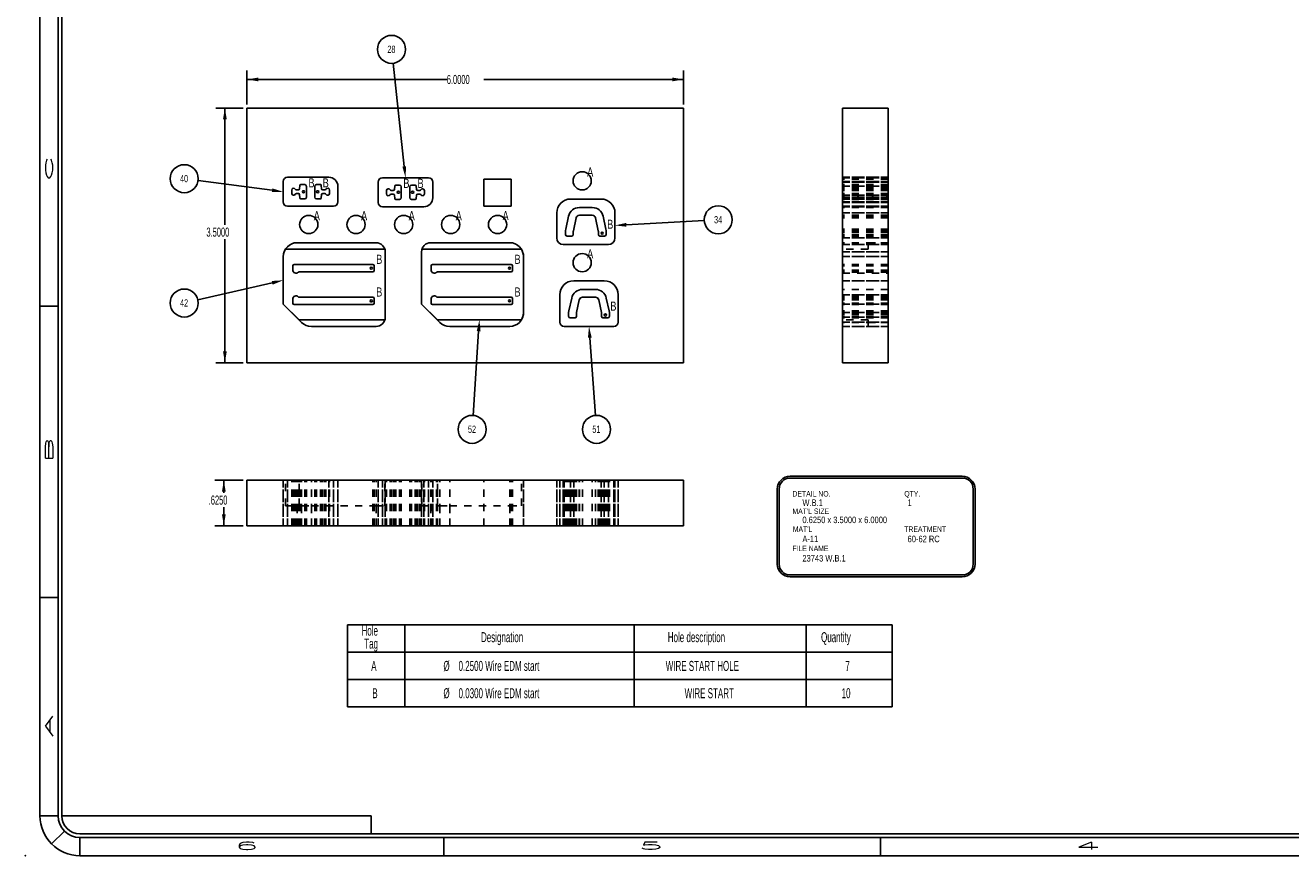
# Model space of a CAD drawing. Header units: inches. Extents: x 1802 to 2468, y -253 to -72.
# Tile 218 of 256: x 2031 to 2049, y -208 to -196. Entities that reach past the tile are written whole.
import ezdxf

# ---------------------------------------------------------------- set-up
doc = ezdxf.new("R2010")
doc.units = ezdxf.units.IN
doc.header["$LTSCALE"] = 0.5
doc.header["$MEASUREMENT"] = 0
doc.linetypes.add('HIDDEN', pattern=[0.225, 0.15, -0.075])
for name, color, linetype in [('SID-M-D', 42, 'Continuous'), ('SID-M-H', 4, 'HIDDEN'), ('SID-M-M', 233, 'Continuous'), ('SID-M-S', 105, 'Continuous')]:
    doc.layers.add(name, color=color, linetype=linetype)
doc.styles.add('R', font='ROMAND.SHX')
doc.styles.add('SLDTEXTSTYLE0', font='TXT', dxfattribs={"width": 0.595745})

# ---------------------------------------------------------------- blocks, each defined once
blk = doc.blocks.new('*U9')
at = {"layer": 'SID-M-D'}
blk.add_point((-34.75, -0.55), dxfattribs=at)
at = {"layer": 'SID-M-S'}
for p, q in [((-34.55, 22), (-34.55, 0)), ((-34.3, 22), (-34.3, 0)), ((-34.25, 22), (-34.25, 0)), ((-34.55, 7), (-34.3, 7)), ((-34.55, 3), (-34.3, 3)), ((-34.3, 0), (-34.55, 0)), ((-34.25, 0), (-30, 0)), ((-30, 0), (-30, -0.25)), ((-34.212, -0.212), (-34.389, -0.389)), ((-34, -0.25), (0, -0.25)), ((-34, -0.3), (0, -0.3)), ((-34, -0.3), (-34, -0.55)), ((-29, -0.3), (-29, -0.55)), ((-23, -0.3), (-23, -0.55)), ((-34, -0.55), (0, -0.55))]:
    blk.add_line(p, q, dxfattribs=at)
for radius in [0.55, 0.3, 0.25]:
    blk.add_arc((-34, 0), radius, 180, 270, dxfattribs=at)
at = {"layer": 'SID-M-D', "style": 'R', "width": 4}
for s, p in [('C', (-34.374, 8.715)), ('B', (-34.374, 4.846)), ('A', (-34.374, 1.074))]:
    blk.add_text(s, height=0.1, rotation=90, dxfattribs=at).set_placement(p)
for s, p in [('6', (-31.882, -0.464)), ('5', (-26.327, -0.464)), ('4', (-20.327, -0.464))]:
    blk.add_text(s, height=0.1, dxfattribs=at).set_placement(p)

msp = doc.modelspace()

# ---------------------------------------------------------------- linework, layer by layer
at = {"layer": 'SID-M-D'}
for p, q in [((2036.40332, -198.17415), (2036.2493, -196.75712)), ((2034.24144, -197.32286), (2034.24144, -196.85416)), ((2040.24144, -197.32286), (2040.24144, -196.85416)), ((2034.24144, -196.97916), (2036.98744, -196.97916)), ((2040.24144, -196.97916), (2037.49543, -196.97916)), ((2034.19144, -197.37286), (2033.81428, -197.37286)), ((2033.93928, -197.37286), (2033.93928, -198.97764)), ((2034.58678, -198.50242), (2033.57127, -198.3682)), ((2039.4535, -198.97689), (2040.5248, -198.9185)), ((2033.93928, -200.87286), (2033.93928, -199.17608)), ((2034.58939, -199.77423), (2033.56805, -200.00872)), ((2037.42538, -200.43848), (2037.34854, -201.59593)), ((2038.95256, -200.52838), (2039.03055, -201.59602)), ((2034.19144, -200.87286), (2033.81428, -200.87286)), ((2034.19144, -202.48791), (2033.79972, -202.48791)), ((2033.92472, -202.48791), (2033.92472, -202.6603)), ((2033.92472, -203.11291), (2033.92472, -202.85874)), ((2034.19144, -203.11291), (2033.79972, -203.11291))]:
    msp.add_line(p, q, dxfattribs=at)
at = {"layer": 'SID-M-D', "color": 0}
for p, q in [((2035.62378, -204.47551), (2035.62378, -204.85051)), ((2035.62378, -204.47551), (2036.41118, -204.47551)), ((2036.41118, -204.47551), (2036.41118, -204.85051)), ((2036.41118, -204.47551), (2039.56078, -204.47551)), ((2039.56078, -204.47551), (2039.56078, -204.85051)), ((2039.56078, -204.47551), (2041.92299, -204.47551)), ((2041.92299, -204.47551), (2041.92299, -204.85051)), ((2041.92299, -204.47551), (2043.10409, -204.47551)), ((2043.10409, -204.47551), (2043.10409, -204.85051)), ((2035.62378, -204.85051), (2036.41118, -204.85051)), ((2035.62378, -204.85051), (2035.62378, -205.22551)), ((2036.41118, -204.85051), (2039.56078, -204.85051)), ((2036.41118, -204.85051), (2036.41118, -205.22551)), ((2039.56078, -204.85051), (2041.92299, -204.85051)), ((2039.56078, -204.85051), (2039.56078, -205.22551)), ((2041.92299, -204.85051), (2043.10409, -204.85051)), ((2041.92299, -204.85051), (2041.92299, -205.22551)), ((2043.10409, -204.85051), (2043.10409, -205.22551)), ((2035.62378, -205.22551), (2035.62378, -205.60051)), ((2035.62378, -205.22551), (2036.41118, -205.22551)), ((2036.41118, -205.22551), (2036.41118, -205.60051)), ((2036.41118, -205.22551), (2039.56078, -205.22551)), ((2039.56078, -205.22551), (2039.56078, -205.60051)), ((2039.56078, -205.22551), (2041.92299, -205.22551)), ((2041.92299, -205.22551), (2041.92299, -205.60051)), ((2041.92299, -205.22551), (2043.10409, -205.22551)), ((2043.10409, -205.22551), (2043.10409, -205.60051)), ((2035.62378, -205.60051), (2036.41118, -205.60051)), ((2036.41118, -205.60051), (2039.56078, -205.60051)), ((2039.56078, -205.60051), (2041.92299, -205.60051)), ((2041.92299, -205.60051), (2043.10409, -205.60051))]:
    msp.add_line(p, q, dxfattribs=at)
for centre in [(2036.22851, -196.56588), (2033.38056, -198.343), (2040.71688, -198.90803), (2033.38056, -200.05177), (2037.33579, -201.78788), (2039.04456, -201.78788)]:
    msp.add_circle(centre, 0.19237, dxfattribs=at)
at = {"layer": 'SID-M-D'}
for points in [[(2034.24144, -196.97916), (2034.39744, -197.00516), (2034.39744, -196.95316)], [(2040.24144, -196.97916), (2040.08544, -196.95316), (2040.08544, -197.00516)], [(2033.93928, -197.37286), (2033.91328, -197.52886), (2033.96528, -197.52886)], [(2036.42917, -198.17134), (2036.42018, -198.32924), (2036.42917, -198.17134), (2036.37747, -198.17696)], [(2034.59019, -198.47664), (2034.74144, -198.52286), (2034.59019, -198.47664), (2034.58337, -198.52819)], [(2039.45492, -199.00285), (2039.29773, -198.98538), (2039.45492, -199.00285), (2039.45209, -198.95093)], [(2034.58357, -199.74889), (2034.74144, -199.73932), (2034.58357, -199.74889), (2034.59521, -199.79957)], [(2037.39943, -200.43675), (2037.43571, -200.28282), (2037.39943, -200.43675), (2037.45132, -200.4402)], [(2038.92663, -200.53028), (2038.9412, -200.3728), (2038.92663, -200.53028), (2038.97849, -200.52649)], [(2033.93928, -200.87286), (2033.96528, -200.71686), (2033.91328, -200.71686)], [(2033.92472, -202.48791), (2033.89872, -202.64391), (2033.95072, -202.64391)], [(2033.92472, -203.11291), (2033.95072, -202.95691), (2033.89872, -202.95691)]]:
    msp.add_solid(points, dxfattribs=at)
at = {"layer": 'SID-M-H'}
for p, q in [((2043.05015, -198.32286), (2042.42515, -198.32286)), ((2042.42515, -198.32286), (2043.05015, -198.32286)), ((2043.05015, -198.32924), (2042.42515, -198.32924)), ((2042.42515, -198.32924), (2043.05015, -198.32924)), ((2043.05015, -198.34782), (2042.42515, -198.34782)), ((2043.05015, -198.38286), (2042.42515, -198.38286)), ((2042.42515, -198.38286), (2043.05015, -198.38286)), ((2043.05015, -198.38924), (2042.42515, -198.38924)), ((2043.05015, -198.38924), (2042.42515, -198.38924)), ((2042.42515, -198.38924), (2043.05015, -198.38924)), ((2042.42515, -198.38924), (2043.05015, -198.38924)), ((2043.05015, -198.42526), (2042.42515, -198.42526)), ((2043.05015, -198.43164), (2042.42515, -198.43164)), ((2043.05015, -198.43767), (2042.42515, -198.43767)), ((2043.05015, -198.43767), (2042.42515, -198.43767)), ((2043.05015, -198.44405), (2042.42515, -198.44405)), ((2043.05015, -198.44405), (2042.42515, -198.44405)), ((2043.05015, -198.44786), (2042.42515, -198.44786)), ((2042.42515, -198.44786), (2043.05015, -198.44786)), ((2043.05015, -198.44886), (2042.42515, -198.44886)), ((2043.05015, -198.44886), (2042.42515, -198.44886)), ((2043.05015, -198.45524), (2042.42515, -198.45524)), ((2043.05015, -198.45524), (2042.42515, -198.45524)), ((2043.05015, -198.47433), (2042.42515, -198.47433)), ((2043.05015, -198.48071), (2042.42515, -198.48071)), ((2043.05015, -198.48229), (2042.42515, -198.48229)), ((2043.05015, -198.48229), (2042.42515, -198.48229)), ((2043.05015, -198.48837), (2042.42515, -198.48837)), ((2043.05015, -198.48837), (2042.42515, -198.48837)), ((2043.05015, -198.48867), (2042.42515, -198.48867)), ((2043.05015, -198.48867), (2042.42515, -198.48867)), ((2043.05015, -198.49475), (2042.42515, -198.49475)), ((2043.05015, -198.49475), (2042.42515, -198.49475)), ((2043.05015, -198.49697), (2042.42515, -198.49697)), ((2043.05015, -198.50057), (2042.42515, -198.50057)), ((2043.05015, -198.50057), (2042.42515, -198.50057)), ((2043.05015, -198.50335), (2042.42515, -198.50335)), ((2043.05015, -198.50695), (2042.42515, -198.50695)), ((2043.05015, -198.50695), (2042.42515, -198.50695)), ((2043.05015, -198.54514), (2042.42515, -198.54514)), ((2043.05015, -198.54514), (2042.42515, -198.54514)), ((2043.05015, -198.54874), (2042.42515, -198.54874)), ((2043.05015, -198.55152), (2042.42515, -198.55152)), ((2043.05015, -198.55152), (2042.42515, -198.55152)), ((2043.05015, -198.55512), (2042.42515, -198.55512)), ((2043.05015, -198.55735), (2042.42515, -198.55735)), ((2043.05015, -198.55735), (2042.42515, -198.55735)), ((2043.05015, -198.56343), (2042.42515, -198.56343)), ((2043.05015, -198.56343), (2042.42515, -198.56343)), ((2043.05015, -198.56373), (2042.42515, -198.56373)), ((2043.05015, -198.56373), (2042.42515, -198.56373)), ((2043.05015, -198.56981), (2042.42515, -198.56981)), ((2043.05015, -198.56981), (2042.42515, -198.56981)), ((2042.42515, -198.57138), (2043.05015, -198.57138)), ((2042.42515, -198.57776), (2043.05015, -198.57776)), ((2043.05015, -198.59686), (2042.42515, -198.59686)), ((2043.05015, -198.59686), (2042.42515, -198.59686)), ((2043.05015, -198.60324), (2042.42515, -198.60324)), ((2043.05015, -198.60324), (2042.42515, -198.60324)), ((2043.05015, -198.60424), (2042.42515, -198.60424)), ((2042.42515, -198.60424), (2043.05015, -198.60424)), ((2043.05015, -198.60804), (2042.42515, -198.60804)), ((2043.05015, -198.60804), (2042.42515, -198.60804)), ((2043.05015, -198.61442), (2042.42515, -198.61442)), ((2043.05015, -198.61442), (2042.42515, -198.61442)), ((2043.05015, -198.62046), (2042.42515, -198.62046)), ((2043.05015, -198.62288), (2042.42515, -198.62288)), ((2042.42515, -198.62288), (2043.05015, -198.62288)), ((2043.05015, -198.62684), (2042.42515, -198.62684)), ((2043.05015, -198.66286), (2042.42515, -198.66286)), ((2043.05015, -198.66286), (2042.42515, -198.66286)), ((2042.42515, -198.66286), (2043.05015, -198.66286)), ((2042.42515, -198.66286), (2043.05015, -198.66286)), ((2043.05015, -198.66924), (2042.42515, -198.66924)), ((2042.42515, -198.66924), (2043.05015, -198.66924)), ((2043.05015, -198.72282), (2042.42515, -198.72282)), ((2043.05015, -198.72286), (2042.42515, -198.72286)), ((2042.42515, -198.72286), (2043.05015, -198.72286)), ((2043.05015, -198.72924), (2042.42515, -198.72924)), ((2042.42515, -198.72924), (2043.05015, -198.72924)), ((2043.05015, -198.73928), (2042.42515, -198.73928)), ((2043.05015, -198.81288), (2042.42515, -198.81288)), ((2043.05015, -198.81288), (2042.42515, -198.81288)), ((2042.42515, -198.81288), (2043.05015, -198.81288)), ((2042.42515, -198.81288), (2043.05015, -198.81288)), ((2043.05015, -198.84648), (2042.42515, -198.84648)), ((2043.05015, -198.8596), (2042.42515, -198.8596)), ((2043.05015, -198.8596), (2042.42515, -198.8596)), ((2043.05015, -198.88239), (2042.42515, -198.88239)), ((2043.05015, -198.88239), (2042.42515, -198.88239)), ((2043.05015, -199.03541), (2042.42515, -199.03541)), ((2043.05015, -199.03541), (2042.42515, -199.03541)), ((2043.05015, -199.0582), (2042.42515, -199.0582)), ((2043.05015, -199.0582), (2042.42515, -199.0582)), ((2043.05015, -199.07837), (2042.42515, -199.07837)), ((2043.05015, -199.07837), (2042.42515, -199.07837)), ((2043.05015, -199.07837), (2042.42515, -199.07837)), ((2043.05015, -199.07837), (2042.42515, -199.07837)), ((2043.05015, -199.10788), (2042.42515, -199.10788)), ((2043.05015, -199.10788), (2042.42515, -199.10788)), ((2043.05015, -199.11288), (2042.42515, -199.11288)), ((2043.05015, -199.11288), (2042.42515, -199.11288)), ((2043.05015, -199.13148), (2042.42515, -199.13148)), ((2043.05015, -199.15788), (2042.42515, -199.15788)), ((2043.05015, -199.15788), (2042.42515, -199.15788)), ((2042.42515, -199.15788), (2043.05015, -199.15788)), ((2042.42515, -199.15788), (2043.05015, -199.15788)), ((2043.05015, -199.22282), (2042.42515, -199.22282)), ((2043.05015, -199.22286), (2042.42515, -199.22286)), ((2043.05015, -199.24788), (2042.42515, -199.24788)), ((2042.42515, -199.24788), (2043.05015, -199.24788)), ((2042.77515, -199.31282), (2042.42515, -199.31282)), ((2042.77515, -199.31286), (2042.42515, -199.31286)), ((2043.05015, -199.34782), (2042.42515, -199.34782)), ((2042.42515, -199.34782), (2043.05015, -199.34782)), ((2043.05015, -199.34786), (2042.42515, -199.34786)), ((2042.42515, -199.34786), (2043.05015, -199.34786)), ((2042.77515, -199.22282), (2043.05015, -199.22282)), ((2042.77515, -199.31282), (2042.77515, -199.22282)), ((2042.77515, -199.22286), (2043.05015, -199.22286)), ((2043.05015, -199.41282), (2042.42515, -199.41282)), ((2042.42515, -199.41282), (2043.05015, -199.41282)), ((2043.05015, -199.41286), (2042.42515, -199.41286)), ((2042.42515, -199.41286), (2043.05015, -199.41286)), ((2043.05015, -199.52205), (2042.42515, -199.52205)), ((2043.05015, -199.52209), (2042.42515, -199.52209)), ((2043.05015, -199.54065), (2042.42515, -199.54065)), ((2043.05015, -199.54065), (2042.42515, -199.54065)), ((2043.05015, -199.54069), (2042.42515, -199.54069)), ((2043.05015, -199.54069), (2042.42515, -199.54069)), ((2043.05015, -199.59853), (2042.42515, -199.59853)), ((2043.05015, -199.59857), (2042.42515, -199.59857)), ((2043.05015, -199.60565), (2042.42515, -199.60565)), ((2043.05015, -199.60569), (2042.42515, -199.60569)), ((2043.05015, -199.62425), (2042.42515, -199.62425)), ((2043.05015, -199.62429), (2042.42515, -199.62429)), ((2043.05015, -199.62914), (2042.42515, -199.62914)), ((2043.05015, -199.62918), (2042.42515, -199.62918)), ((2042.42515, -199.64213), (2043.05015, -199.64213)), ((2042.42515, -199.64217), (2043.05015, -199.64217)), ((2043.05015, -199.7478), (2042.42515, -199.7478)), ((2042.42515, -199.7478), (2043.05015, -199.7478)), ((2043.05015, -199.8642), (2042.42515, -199.8642)), ((2043.05015, -199.9378), (2042.42515, -199.9378)), ((2043.05015, -199.9378), (2042.42515, -199.9378)), ((2042.42515, -199.9378), (2043.05015, -199.9378)), ((2042.42515, -199.9378), (2043.05015, -199.9378)), ((2043.05015, -199.95351), (2042.42515, -199.95351)), ((2043.05015, -199.95355), (2042.42515, -199.95355)), ((2043.05015, -199.9665), (2042.42515, -199.9665)), ((2043.05015, -199.96654), (2042.42515, -199.96654)), ((2043.05015, -199.97138), (2042.42515, -199.97138)), ((2043.05015, -199.9714), (2042.42515, -199.9714)), ((2043.05015, -199.97142), (2042.42515, -199.97142)), ((2043.05015, -199.98452), (2042.42515, -199.98452)), ((2043.05015, -199.98452), (2042.42515, -199.98452)), ((2043.05015, -199.98998), (2042.42515, -199.98998)), ((2043.05015, -199.99002), (2042.42515, -199.99002)), ((2043.05015, -199.99711), (2042.42515, -199.99711)), ((2043.05015, -199.99715), (2042.42515, -199.99715)), ((2043.05015, -200.00731), (2042.42515, -200.00731)), ((2043.05015, -200.00731), (2042.42515, -200.00731)), ((2043.05015, -200.05498), (2042.42515, -200.05498)), ((2043.05015, -200.05498), (2042.42515, -200.05498)), ((2043.05015, -200.05502), (2042.42515, -200.05502)), ((2043.05015, -200.05502), (2042.42515, -200.05502)), ((2043.05015, -200.06575), (2042.42515, -200.06575)), ((2042.42515, -200.06575), (2043.05015, -200.06575)), ((2043.05015, -200.06579), (2042.42515, -200.06579)), ((2042.42515, -200.06579), (2043.05015, -200.06579)), ((2043.05015, -200.07358), (2042.42515, -200.07358)), ((2043.05015, -200.07362), (2042.42515, -200.07362)), ((2043.05015, -200.16033), (2042.42515, -200.16033)), ((2043.05015, -200.16033), (2042.42515, -200.16033)), ((2043.05015, -200.18282), (2042.42515, -200.18282)), ((2042.42515, -200.18282), (2043.05015, -200.18282)), ((2043.05015, -200.18313), (2042.42515, -200.18313)), ((2043.05015, -200.18313), (2042.42515, -200.18313)), ((2043.05015, -200.20329), (2042.42515, -200.20329)), ((2043.05015, -200.20329), (2042.42515, -200.20329)), ((2043.05015, -200.20329), (2042.42515, -200.20329)), ((2043.05015, -200.20329), (2042.42515, -200.20329)), ((2043.05015, -200.2328), (2042.42515, -200.2328)), ((2043.05015, -200.2328), (2042.42515, -200.2328)), ((2043.05015, -200.2378), (2042.42515, -200.2378)), ((2043.05015, -200.2378), (2042.42515, -200.2378)), ((2043.05015, -200.24786), (2042.42515, -200.24786)), ((2042.42515, -200.24786), (2043.05015, -200.24786)), ((2043.05015, -200.2564), (2042.42515, -200.2564)), ((2042.77515, -200.28282), (2042.42515, -200.28282)), ((2042.77515, -200.28286), (2042.42515, -200.28286)), ((2043.05015, -200.3128), (2042.42515, -200.3128)), ((2043.05015, -200.3128), (2042.42515, -200.3128)), ((2042.42515, -200.3128), (2043.05015, -200.3128)), ((2042.42515, -200.3128), (2043.05015, -200.3128)), ((2043.05015, -200.31717), (2042.42515, -200.31717)), ((2043.05015, -200.31721), (2042.42515, -200.31721)), ((2043.05015, -200.3728), (2042.42515, -200.3728)), ((2042.42515, -200.3728), (2043.05015, -200.3728)), ((2043.05015, -200.37282), (2042.42515, -200.37282)), ((2043.05015, -200.37286), (2042.42515, -200.37286)), ((2042.77515, -200.37282), (2042.77515, -200.28282)), ((2042.77515, -200.31717), (2043.05015, -200.31717)), ((2042.77515, -200.31721), (2043.05015, -200.31721)), ((2042.77515, -200.37286), (2042.77515, -200.37282)), ((2042.77515, -200.37282), (2043.05015, -200.37282)), ((2042.77515, -200.37286), (2043.05015, -200.37286)), ((2034.74144, -203.11291), (2034.74144, -202.48791)), ((2034.74144, -202.48791), (2034.74144, -203.11291)), ((2034.76988, -202.83791), (2034.76988, -202.48791)), ((2034.80144, -203.11291), (2034.80144, -202.48791)), ((2034.80144, -203.11291), (2034.80144, -202.48791)), ((2034.80144, -202.48791), (2034.80144, -203.11291)), ((2034.80144, -202.48791), (2034.80144, -203.11291)), ((2034.85673, -203.11291), (2034.85673, -202.48791)), ((2034.87272, -203.11291), (2034.87272, -202.48791)), ((2034.89132, -203.11291), (2034.89132, -202.48791)), ((2034.89132, -203.11291), (2034.89132, -202.48791)), ((2034.9062, -203.11291), (2034.9062, -202.48791)), ((2034.9062, -203.11291), (2034.9062, -202.48791)), ((2034.92044, -203.11291), (2034.92044, -202.48791)), ((2034.92044, -203.11291), (2034.92044, -202.48791)), ((2034.93144, -203.11291), (2034.93144, -202.48791)), ((2034.94736, -203.11291), (2034.94736, -202.48791)), ((2034.94736, -203.11291), (2034.94736, -202.48791)), ((2034.94892, -203.11291), (2034.94892, -202.48791)), ((2034.94892, -203.11291), (2034.94892, -202.48791)), ((2034.95851, -202.83791), (2034.95851, -202.48791)), ((2034.95904, -203.11291), (2034.95904, -202.48791)), ((2034.95904, -203.11291), (2034.95904, -202.48791)), ((2034.96494, -203.11291), (2034.96494, -202.48791)), ((2034.96494, -203.11291), (2034.96494, -202.48791)), ((2034.96884, -203.11291), (2034.96884, -202.48791)), ((2034.96884, -203.11291), (2034.96884, -202.48791)), ((2034.98239, -203.11291), (2034.98239, -202.48791)), ((2034.98239, -203.11291), (2034.98239, -202.48791)), ((2034.99286, -203.11291), (2034.99286, -202.48791)), ((2035.03533, -203.11291), (2035.03533, -202.48791)), ((2035.03533, -203.11291), (2035.03533, -202.48791)), ((2035.05893, -203.11291), (2035.05893, -202.48791)), ((2035.12721, -203.11291), (2035.12721, -202.48791)), ((2035.17394, -203.11291), (2035.17394, -202.48791)), ((2035.19754, -203.11291), (2035.19754, -202.48791)), ((2035.19754, -203.11291), (2035.19754, -202.48791)), ((2035.25048, -203.11291), (2035.25048, -202.48791)), ((2035.25048, -203.11291), (2035.25048, -202.48791)), ((2035.26403, -203.11291), (2035.26403, -202.48791)), ((2035.26403, -203.11291), (2035.26403, -202.48791)), ((2035.26793, -203.11291), (2035.26793, -202.48791)), ((2035.26793, -203.11291), (2035.26793, -202.48791)), ((2035.28396, -203.11291), (2035.28396, -202.48791)), ((2035.28396, -203.11291), (2035.28396, -202.48791)), ((2035.31243, -203.11291), (2035.31243, -202.48791)), ((2035.31243, -203.11291), (2035.31243, -202.48791)), ((2035.32667, -203.11291), (2035.32667, -202.48791)), ((2035.32667, -203.11291), (2035.32667, -202.48791)), ((2035.36644, -203.11291), (2035.36644, -202.48791)), ((2035.36644, -202.48791), (2035.36644, -203.11291)), ((2035.37614, -203.11291), (2035.37614, -202.48791)), ((2035.43144, -203.11291), (2035.43144, -202.48791)), ((2035.43144, -202.48791), (2035.43144, -203.11291)), ((2035.49144, -203.11291), (2035.49144, -202.48791)), ((2035.49144, -202.48791), (2035.49144, -203.11291)), ((2035.97132, -203.11291), (2035.97132, -202.48791)), ((2035.97132, -203.11291), (2035.97132, -202.48791)), ((2035.97132, -203.11291), (2035.97132, -202.48791)), ((2035.97132, -203.11291), (2035.97132, -202.48791)), ((2035.98992, -203.11291), (2035.98992, -202.48791)), ((2036.01644, -203.11291), (2036.01644, -202.48791)), ((2036.01644, -203.11291), (2036.01644, -202.48791)), ((2036.04518, -203.11291), (2036.04518, -202.48791)), ((2036.04518, -202.48791), (2036.04518, -203.11291)), ((2036.10518, -203.11291), (2036.10518, -202.48791)), ((2036.10518, -203.11291), (2036.10518, -202.48791)), ((2036.10518, -202.48791), (2036.10518, -203.11291)), ((2036.10518, -202.48791), (2036.10518, -203.11291)), ((2036.13644, -202.83791), (2036.13644, -202.48791)), ((2036.14144, -203.11291), (2036.14144, -202.48791)), ((2036.14144, -202.48791), (2036.14144, -203.11291)), ((2036.16047, -203.11291), (2036.16047, -202.48791)), ((2036.20994, -203.11291), (2036.20994, -202.48791)), ((2036.20994, -203.11291), (2036.20994, -202.48791)), ((2036.22418, -203.11291), (2036.22418, -202.48791)), ((2036.22418, -203.11291), (2036.22418, -202.48791)), ((2036.25266, -203.11291), (2036.25266, -202.48791)), ((2036.25266, -203.11291), (2036.25266, -202.48791)), ((2036.26868, -203.11291), (2036.26868, -202.48791)), ((2036.26868, -203.11291), (2036.26868, -202.48791)), ((2036.27258, -203.11291), (2036.27258, -202.48791)), ((2036.27258, -203.11291), (2036.27258, -202.48791)), ((2036.28613, -203.11291), (2036.28613, -202.48791)), ((2036.28613, -203.11291), (2036.28613, -202.48791)), ((2036.33907, -203.11291), (2036.33907, -202.48791)), ((2036.33907, -203.11291), (2036.33907, -202.48791)), ((2036.36267, -203.11291), (2036.36267, -202.48791)), ((2036.47768, -203.11291), (2036.47768, -202.48791)), ((2036.50128, -203.11291), (2036.50128, -202.48791)), ((2036.50128, -203.11291), (2036.50128, -202.48791)), ((2036.55422, -203.11291), (2036.55422, -202.48791)), ((2036.55422, -203.11291), (2036.55422, -202.48791)), ((2036.56777, -203.11291), (2036.56777, -202.48791)), ((2036.56777, -203.11291), (2036.56777, -202.48791)), ((2036.57167, -203.11291), (2036.57167, -202.48791)), ((2036.57167, -203.11291), (2036.57167, -202.48791)), ((2036.5877, -203.11291), (2036.5877, -202.48791)), ((2036.5877, -203.11291), (2036.5877, -202.48791)), ((2036.61617, -203.11291), (2036.61617, -202.48791)), ((2036.61617, -203.11291), (2036.61617, -202.48791)), ((2036.63041, -203.11291), (2036.63041, -202.48791)), ((2036.63041, -203.11291), (2036.63041, -202.48791)), ((2036.6414, -203.11291), (2036.6414, -202.48791)), ((2036.6414, -202.48791), (2036.6414, -203.11291)), ((2036.6464, -202.83791), (2036.6464, -202.48791)), ((2036.67018, -203.11291), (2036.67018, -202.48791)), ((2036.67018, -202.48791), (2036.67018, -203.11291)), ((2036.67988, -203.11291), (2036.67988, -202.48791)), ((2036.73518, -203.11291), (2036.73518, -202.48791)), ((2036.73518, -202.48791), (2036.73518, -203.11291)), ((2036.7664, -203.11291), (2036.7664, -202.48791)), ((2036.77268, -203.11291), (2036.77268, -202.48791)), ((2036.79128, -203.11291), (2036.79128, -202.48791)), ((2036.79128, -203.11291), (2036.79128, -202.48791)), ((2036.79518, -203.11291), (2036.79518, -202.48791)), ((2036.79518, -202.48791), (2036.79518, -203.11291)), ((2036.84733, -203.11291), (2036.84733, -202.48791)), ((2036.84733, -203.11291), (2036.84733, -202.48791)), ((2036.85847, -202.83791), (2036.85847, -202.48791)), ((2036.859, -203.11291), (2036.859, -202.48791)), ((2036.859, -203.11291), (2036.859, -202.48791)), ((2036.89282, -203.11291), (2036.89282, -202.48791)), ((2037.02717, -203.11291), (2037.02717, -202.48791)), ((2037.49773, -203.11291), (2037.49773, -202.48791)), ((2037.8514, -203.11291), (2037.8514, -202.48791)), ((2037.8514, -203.11291), (2037.8514, -202.48791)), ((2037.87128, -203.11291), (2037.87128, -202.48791)), ((2037.87128, -203.11291), (2037.87128, -202.48791)), ((2037.87128, -203.11291), (2037.87128, -202.48791)), ((2037.87128, -203.11291), (2037.87128, -202.48791)), ((2037.87273, -203.11291), (2037.87273, -202.48791)), ((2037.88988, -203.11291), (2037.88988, -202.48791)), ((2038.01295, -202.83791), (2038.01295, -202.48791)), ((2038.0414, -203.11291), (2038.0414, -202.48791)), ((2038.0414, -202.48791), (2038.0414, -203.11291)), ((2038.49773, -203.11291), (2038.49773, -202.48791)), ((2038.49773, -202.48791), (2038.49773, -203.11291)), ((2038.5412, -203.11291), (2038.5412, -202.48791)), ((2038.5412, -202.48791), (2038.5412, -203.11291)), ((2038.58773, -203.11291), (2038.58773, -202.48791)), ((2038.58773, -202.48791), (2038.58773, -203.11291)), ((2038.6012, -203.11291), (2038.6012, -202.48791)), ((2038.6012, -202.48791), (2038.6012, -203.11291)), ((2038.61697, -203.11291), (2038.61697, -202.48791)), ((2038.62159, -203.11291), (2038.62159, -202.48791)), ((2038.64057, -203.11291), (2038.64057, -202.48791)), ((2038.65985, -203.11291), (2038.65985, -202.48791)), ((2038.66043, -203.11291), (2038.66043, -202.48791)), ((2038.66505, -203.11291), (2038.66505, -202.48791)), ((2038.68403, -203.11291), (2038.68403, -202.48791)), ((2038.68773, -203.11291), (2038.68773, -202.48791)), ((2038.68773, -202.48791), (2038.68773, -203.11291)), ((2038.70331, -203.11291), (2038.70331, -202.48791)), ((2038.70557, -203.11291), (2038.70557, -202.48791)), ((2038.72417, -203.11291), (2038.72417, -202.48791)), ((2038.72634, -203.11291), (2038.72634, -202.48791)), ((2038.7312, -203.11291), (2038.7312, -202.48791)), ((2038.7312, -202.48791), (2038.7312, -203.11291)), ((2038.74903, -203.11291), (2038.74903, -202.48791)), ((2038.7646, -203.11291), (2038.7646, -202.48791)), ((2038.76763, -203.11291), (2038.76763, -202.48791)), ((2038.7698, -203.11291), (2038.7698, -202.48791)), ((2038.80806, -203.11291), (2038.80806, -202.48791)), ((2038.80917, -203.11291), (2038.80917, -202.48791)), ((2038.80917, -203.11291), (2038.80917, -202.48791)), ((2038.85263, -203.11291), (2038.85263, -202.48791)), ((2038.85263, -203.11291), (2038.85263, -202.48791)), ((2038.9863, -203.11291), (2038.9863, -202.48791)), ((2038.9863, -203.11291), (2038.9863, -202.48791)), ((2039.02977, -203.11291), (2039.02977, -202.48791)), ((2039.02977, -203.11291), (2039.02977, -202.48791)), ((2039.03087, -203.11291), (2039.03087, -202.48791)), ((2039.06913, -203.11291), (2039.06913, -202.48791)), ((2039.0713, -203.11291), (2039.0713, -202.48791)), ((2039.07434, -203.11291), (2039.07434, -202.48791)), ((2039.0899, -203.11291), (2039.0899, -202.48791)), ((2039.10773, -203.11291), (2039.10773, -202.48791)), ((2039.10773, -202.48791), (2039.10773, -203.11291)), ((2039.1126, -203.11291), (2039.1126, -202.48791)), ((2039.11476, -203.11291), (2039.11476, -202.48791)), ((2039.13336, -203.11291), (2039.13336, -202.48791)), ((2039.13562, -203.11291), (2039.13562, -202.48791)), ((2039.1512, -203.11291), (2039.1512, -202.48791)), ((2039.1512, -202.48791), (2039.1512, -203.11291)), ((2039.1549, -203.11291), (2039.1549, -202.48791)), ((2039.17388, -203.11291), (2039.17388, -202.48791)), ((2039.1785, -203.11291), (2039.1785, -202.48791)), ((2039.17908, -203.11291), (2039.17908, -202.48791)), ((2039.19836, -203.11291), (2039.19836, -202.48791)), ((2039.20773, -203.11291), (2039.20773, -202.48791)), ((2039.20773, -202.48791), (2039.20773, -203.11291)), ((2039.21734, -203.11291), (2039.21734, -202.48791)), ((2039.22196, -203.11291), (2039.22196, -202.48791)), ((2039.2812, -203.11291), (2039.2812, -202.48791)), ((2039.2812, -202.48791), (2039.2812, -203.11291)), ((2039.29773, -203.11291), (2039.29773, -202.48791)), ((2039.29773, -202.48791), (2039.29773, -203.11291)), ((2039.3412, -203.11291), (2039.3412, -202.48791)), ((2039.3412, -202.48791), (2039.3412, -203.11291)), ((2034.76988, -202.83791), (2034.95851, -202.83791)), ((2034.93144, -202.83791), (2034.93144, -203.11291)), ((2034.95851, -202.83791), (2034.99286, -202.83791)), ((2034.99286, -202.83791), (2034.99286, -203.11291)), ((2034.99286, -202.83791), (2035.12721, -202.83791)), ((2035.12721, -202.83791), (2035.12721, -203.11291)), ((2035.12721, -202.83791), (2036.01644, -202.83791)), ((2036.01644, -202.83791), (2036.01644, -203.11291)), ((2036.01644, -202.83791), (2036.13644, -202.83791)), ((2036.01644, -202.83791), (2036.01644, -203.11291)), ((2036.6464, -202.83791), (2036.85847, -202.83791)), ((2036.7664, -202.83791), (2036.7664, -203.11291)), ((2036.85847, -202.83791), (2036.89282, -202.83791)), ((2036.89282, -202.83791), (2036.89282, -203.11291)), ((2036.89282, -202.83791), (2037.02717, -202.83791)), ((2037.02717, -202.83791), (2037.02717, -203.11291)), ((2037.02717, -202.83791), (2037.8514, -202.83791)), ((2037.8514, -202.83791), (2037.8514, -203.11291)), ((2037.8514, -202.83791), (2038.01295, -202.83791)), ((2037.8514, -202.83791), (2037.8514, -203.11291))]:
    msp.add_line(p, q, dxfattribs=at)
at = {"layer": 'SID-M-M'}
for p, q in [((2041.70319, -202.43281), (2044.06918, -202.43281)), ((2041.70319, -202.45781), (2044.06918, -202.45781)), ((2041.52819, -202.60781), (2041.52819, -203.63833)), ((2041.55319, -202.60781), (2041.55319, -203.63833)), ((2044.21918, -202.60781), (2044.21918, -203.63833)), ((2044.24418, -202.60781), (2044.24418, -203.63833)), ((2041.70319, -203.78833), (2044.06918, -203.78833)), ((2041.70319, -203.81333), (2044.06918, -203.81333))]:
    msp.add_line(p, q, dxfattribs=at)
for centre, radius in [((2038.84773, -198.37288), 0.125), ((2035.01893, -198.52286), 0.015), ((2035.21394, -198.52286), 0.015), ((2036.32267, -198.52924), 0.015), ((2036.51768, -198.52924), 0.015), ((2035.09144, -198.97286), 0.125), ((2035.74144, -198.97286), 0.125), ((2036.39518, -198.97286), 0.125), ((2037.0414, -198.97286), 0.125), ((2037.68523, -198.97282), 0.125), ((2039.1224, -199.09148), 0.015), ((2038.84773, -199.4978), 0.125), ((2035.94992, -199.57319), 0.015), ((2037.84988, -199.57315), 0.015), ((2035.94992, -200.02252), 0.015), ((2037.84988, -200.02248), 0.015), ((2039.16586, -200.2164), 0.015)]:
    msp.add_circle(centre, radius, dxfattribs=at)
for centre, radius, start, end in [((2041.70319, -202.60781), 0.175, 90, 180), ((2041.70319, -202.60781), 0.15, 90, 180), ((2044.06918, -202.60781), 0.175, 0, 90), ((2044.06918, -202.60781), 0.15, 0, 90), ((2041.70319, -203.63833), 0.175, 180, 270), ((2041.70319, -203.63833), 0.15, 180, 270), ((2044.06918, -203.63833), 0.15, 270, 0), ((2044.06918, -203.63833), 0.175, 270, 0)]:
    msp.add_arc(centre, radius, start, end, dxfattribs=at)
at = {"layer": 'SID-M-S'}
for p, q in [((2034.24144, -197.37286), (2034.24144, -200.87286)), ((2040.24144, -197.37286), (2034.24144, -197.37286)), ((2040.24144, -200.87286), (2040.24144, -197.37286)), ((2042.42515, -200.87286), (2042.42515, -197.37286)), ((2043.05015, -197.37286), (2042.42515, -197.37286)), ((2043.05015, -200.87286), (2043.05015, -197.37286)), ((2035.36644, -198.32286), (2034.80144, -198.32286)), ((2035.36644, -198.32286), (2034.80144, -198.32286)), ((2036.73518, -198.32924), (2036.10518, -198.32924)), ((2036.73518, -198.32924), (2036.10518, -198.32924)), ((2034.74144, -198.38286), (2034.74144, -198.66286)), ((2034.74144, -198.38286), (2034.74144, -198.66286)), ((2034.85673, -198.50057), (2034.85673, -198.54514)), ((2034.94892, -198.49697), (2034.92044, -198.49697)), ((2034.96884, -198.43767), (2034.96494, -198.48229)), ((2035.03533, -198.42526), (2034.98239, -198.42526)), ((2035.05893, -198.59686), (2035.05893, -198.44886)), ((2035.17394, -198.44886), (2035.17394, -198.59686)), ((2035.25048, -198.42526), (2035.19754, -198.42526)), ((2035.26793, -198.48229), (2035.26403, -198.43767)), ((2035.31243, -198.49697), (2035.28396, -198.49697)), ((2035.37614, -198.54514), (2035.37614, -198.50057)), ((2035.49144, -198.66286), (2035.49144, -198.44786)), ((2035.49144, -198.66286), (2035.49144, -198.44786)), ((2036.04518, -198.38924), (2036.04518, -198.66924)), ((2036.04518, -198.38924), (2036.04518, -198.66924)), ((2036.16047, -198.50695), (2036.16047, -198.55152)), ((2036.25266, -198.50335), (2036.22418, -198.50335)), ((2036.27258, -198.44405), (2036.26868, -198.48867)), ((2036.33907, -198.43164), (2036.28613, -198.43164)), ((2036.36267, -198.60324), (2036.36267, -198.45524)), ((2036.47768, -198.45524), (2036.47768, -198.60324)), ((2036.55422, -198.43164), (2036.50128, -198.43164)), ((2036.57167, -198.48867), (2036.56777, -198.44405)), ((2036.61617, -198.50335), (2036.5877, -198.50335)), ((2036.67988, -198.55152), (2036.67988, -198.50695)), ((2036.79518, -198.60424), (2036.79518, -198.38924)), ((2036.79518, -198.60424), (2036.79518, -198.38924)), ((2037.87273, -198.34782), (2037.49773, -198.34782)), ((2037.49773, -198.34782), (2037.49773, -198.72282)), ((2037.87273, -198.72282), (2037.87273, -198.34782)), ((2034.92044, -198.54874), (2034.94892, -198.54874)), ((2034.96494, -198.56343), (2034.96884, -198.60804)), ((2034.98239, -198.62046), (2035.03533, -198.62046)), ((2035.19754, -198.62046), (2035.25048, -198.62046)), ((2035.26403, -198.60804), (2035.26793, -198.56343)), ((2035.28396, -198.54874), (2035.31243, -198.54874)), ((2036.22418, -198.55512), (2036.25266, -198.55512)), ((2036.26868, -198.56981), (2036.27258, -198.61442)), ((2036.28613, -198.62684), (2036.33907, -198.62684)), ((2036.50128, -198.62684), (2036.55422, -198.62684)), ((2036.56777, -198.61442), (2036.57167, -198.56981)), ((2036.5877, -198.55512), (2036.61617, -198.55512)), ((2039.10773, -198.62288), (2038.68773, -198.62288)), ((2039.10773, -198.62288), (2038.68773, -198.62288)), ((2034.80144, -198.72286), (2035.43144, -198.72286)), ((2034.80144, -198.72286), (2035.43144, -198.72286)), ((2036.10518, -198.72924), (2036.67018, -198.72924)), ((2036.10518, -198.72924), (2036.67018, -198.72924)), ((2037.49773, -198.72282), (2037.87273, -198.72282)), ((2038.49773, -198.81288), (2038.49773, -199.15788)), ((2038.49773, -198.81288), (2038.49773, -199.15788)), ((2038.65985, -198.8596), (2038.62159, -199.03541)), ((2038.9863, -198.73928), (2038.80917, -198.73928)), ((2038.80917, -198.84648), (2038.9863, -198.84648)), ((2039.17388, -199.03541), (2039.13562, -198.8596)), ((2039.29773, -199.15788), (2039.29773, -198.81288)), ((2039.29773, -199.15788), (2039.29773, -198.81288)), ((2038.72634, -199.0582), (2038.7646, -198.88239)), ((2039.03087, -198.88239), (2039.06913, -199.0582)), ((2038.61697, -199.07837), (2038.61697, -199.10788)), ((2038.64057, -199.13148), (2038.70557, -199.13148)), ((2038.72417, -199.11288), (2038.72417, -199.07837)), ((2039.0713, -199.07837), (2039.0713, -199.11288)), ((2039.0899, -199.13148), (2039.1549, -199.13148)), ((2039.1785, -199.10788), (2039.1785, -199.07837)), ((2034.76988, -199.31286), (2036.13644, -199.31286)), ((2036.01644, -199.22286), (2034.93144, -199.22286)), ((2036.14144, -200.24786), (2036.14144, -199.34786)), ((2036.14144, -200.24786), (2036.14144, -199.34786)), ((2036.6414, -199.34782), (2036.6414, -200.06575)), ((2036.6414, -199.34782), (2036.6414, -200.06575)), ((2036.6464, -199.31282), (2038.01295, -199.31282)), ((2037.8514, -199.22282), (2036.7664, -199.22282)), ((2038.58773, -199.24788), (2039.20773, -199.24788)), ((2038.58773, -199.24788), (2039.20773, -199.24788)), ((2034.74144, -199.41286), (2034.74144, -200.06579)), ((2034.74144, -199.41286), (2034.74144, -200.06579)), ((2034.87272, -199.54069), (2034.87272, -199.59857)), ((2035.97132, -199.52209), (2034.89132, -199.52209)), ((2035.98992, -199.60569), (2035.98992, -199.54069)), ((2036.77268, -199.54065), (2036.77268, -199.59853)), ((2037.87128, -199.52205), (2036.79128, -199.52205)), ((2037.88988, -199.60565), (2037.88988, -199.54065)), ((2038.0414, -200.18282), (2038.0414, -199.41282)), ((2038.0414, -200.18282), (2038.0414, -199.41282)), ((2034.95904, -199.62429), (2035.97132, -199.62429)), ((2036.859, -199.62425), (2037.87128, -199.62425)), ((2039.1512, -199.7478), (2038.7312, -199.7478)), ((2039.1512, -199.7478), (2038.7312, -199.7478)), ((2039.02977, -199.8642), (2038.85263, -199.8642)), ((2034.74144, -200.06579), (2034.99286, -200.31721)), ((2034.74144, -200.06579), (2034.95851, -200.28286)), ((2034.87272, -199.99715), (2034.87272, -200.05502)), ((2034.89132, -200.07362), (2035.97132, -200.07362)), ((2035.97132, -199.97142), (2034.95904, -199.97142)), ((2035.98992, -200.05502), (2035.98992, -199.99002)), ((2036.6414, -200.06575), (2036.89282, -200.31717)), ((2036.6414, -200.06575), (2036.85847, -200.28282)), ((2036.77268, -199.99711), (2036.77268, -200.05498)), ((2036.79128, -200.07358), (2037.87128, -200.07358)), ((2037.87128, -199.97138), (2036.859, -199.97138)), ((2037.88988, -200.05498), (2037.88988, -199.98998)), ((2038.5412, -199.9378), (2038.5412, -200.3128)), ((2038.5412, -199.9378), (2038.5412, -200.3128)), ((2038.70331, -199.98452), (2038.66505, -200.16033)), ((2038.7698, -200.18313), (2038.80806, -200.00731)), ((2038.85263, -199.9714), (2039.02977, -199.9714)), ((2039.07434, -200.00731), (2039.1126, -200.18313)), ((2039.21734, -200.16033), (2039.17908, -199.98452)), ((2039.3412, -200.3128), (2039.3412, -199.9378)), ((2039.3412, -200.3128), (2039.3412, -199.9378)), ((2038.66043, -200.20329), (2038.66043, -200.2328)), ((2038.76763, -200.2378), (2038.76763, -200.20329)), ((2039.11476, -200.20329), (2039.11476, -200.2378)), ((2039.22196, -200.2328), (2039.22196, -200.20329)), ((2036.13644, -200.28286), (2034.95851, -200.28286)), ((2035.12721, -200.37286), (2036.01644, -200.37286)), ((2038.01295, -200.28282), (2036.85847, -200.28282)), ((2037.02717, -200.37282), (2037.8514, -200.37282)), ((2038.6012, -200.3728), (2039.2812, -200.3728)), ((2038.6012, -200.3728), (2039.2812, -200.3728)), ((2038.68403, -200.2564), (2038.74903, -200.2564)), ((2039.13336, -200.2564), (2039.19836, -200.2564)), ((2034.24144, -200.87286), (2040.24144, -200.87286)), ((2043.05015, -200.87286), (2042.42515, -200.87286)), ((2034.24144, -202.48791), (2040.24144, -202.48791)), ((2034.24144, -203.11291), (2034.24144, -202.48791)), ((2040.24144, -203.11291), (2040.24144, -202.48791)), ((2034.24144, -203.11291), (2040.24144, -203.11291))]:
    msp.add_line(p, q, dxfattribs=at)
for centre, radius, start, end in [((2034.80144, -198.38286), 0.06, 90, 180), ((2034.80144, -198.38286), 0.06, 90, 180), ((2035.36644, -198.44786), 0.125, 0, 90), ((2035.36644, -198.44786), 0.125, 0, 90), ((2036.10518, -198.38924), 0.06, 90, 180), ((2036.10518, -198.38924), 0.06, 90, 180), ((2036.73518, -198.38924), 0.06, 0, 90), ((2036.73518, -198.38924), 0.06, 0, 90), ((2034.88297, -198.50057), 0.02624, 27.717748, 180), ((2034.92044, -198.48089), 0.01609, 207.717748, 270), ((2034.94892, -198.48089), 0.01609, 270, 355), ((2034.98239, -198.43886), 0.0136, 90, 175), ((2035.03533, -198.44886), 0.0236, 0, 90), ((2035.19754, -198.44886), 0.0236, 90, 180), ((2035.25048, -198.43886), 0.0136, 5, 90), ((2035.28396, -198.48089), 0.01609, 185, 270), ((2035.31243, -198.48089), 0.01609, 270, 332.282252), ((2035.3499, -198.50057), 0.02624, 0, 152.282252), ((2036.18671, -198.50695), 0.02624, 27.717748, 180), ((2036.22418, -198.48726), 0.01609, 207.717748, 270), ((2036.25266, -198.48726), 0.01609, 270, 355), ((2036.28613, -198.44524), 0.0136, 90, 175), ((2036.33907, -198.45524), 0.0236, 0, 90), ((2036.50128, -198.45524), 0.0236, 90, 180), ((2036.55422, -198.44524), 0.0136, 5, 90), ((2036.5877, -198.48726), 0.01609, 185, 270), ((2036.61617, -198.48726), 0.01609, 270, 332.282252), ((2036.65364, -198.50695), 0.02624, 0, 152.282252), ((2034.80144, -198.66286), 0.06, 180, 270), ((2034.80144, -198.66286), 0.06, 180, 270), ((2034.88297, -198.54514), 0.02624, 180, 332.282252), ((2034.92044, -198.56483), 0.01609, 90, 152.282252), ((2034.94892, -198.56483), 0.01609, 5, 90), ((2034.98239, -198.60686), 0.0136, 185, 270), ((2035.03533, -198.59686), 0.0236, 270, 0), ((2035.19754, -198.59686), 0.0236, 180, 270), ((2035.25048, -198.60686), 0.0136, 270, 355), ((2035.28396, -198.56483), 0.01609, 90, 175), ((2035.31243, -198.56483), 0.01609, 27.717748, 90), ((2035.3499, -198.54514), 0.02624, 207.717748, 0), ((2035.43144, -198.66286), 0.06, 270, 0), ((2035.43144, -198.66286), 0.06, 270, 0), ((2036.10518, -198.66924), 0.06, 180, 270), ((2036.10518, -198.66924), 0.06, 180, 270), ((2036.18671, -198.55152), 0.02624, 180, 332.282252), ((2036.22418, -198.57121), 0.01609, 90, 152.282252), ((2036.25266, -198.57121), 0.01609, 5, 90), ((2036.28613, -198.61324), 0.0136, 185, 270), ((2036.33907, -198.60324), 0.0236, 270, 0), ((2036.50128, -198.60324), 0.0236, 180, 270), ((2036.55422, -198.61324), 0.0136, 270, 355), ((2036.5877, -198.57121), 0.01609, 90, 175), ((2036.61617, -198.57121), 0.01609, 27.717748, 90), ((2036.65364, -198.55152), 0.02624, 207.717748, 0), ((2036.67018, -198.60424), 0.125, 270, 0), ((2036.67018, -198.60424), 0.125, 270, 0), ((2038.68773, -198.81288), 0.19, 90, 180), ((2038.68773, -198.81288), 0.19, 90, 180), ((2039.10773, -198.81288), 0.19, 0, 90), ((2039.10773, -198.81288), 0.19, 0, 90), ((2038.80917, -198.89209), 0.15281, 90, 167.722994), ((2038.80917, -198.89209), 0.04561, 90, 167.722994), ((2038.9863, -198.89209), 0.15281, 12.277006, 90), ((2038.9863, -198.89209), 0.04561, 12.277006, 90), ((2038.58773, -199.15788), 0.09, 180, 270), ((2038.58773, -199.15788), 0.09, 180, 270), ((2038.81899, -199.07837), 0.20203, 167.722994, 180), ((2038.64057, -199.10788), 0.0236, 180, 270), ((2038.70557, -199.11288), 0.0186, 270, 0), ((2038.81899, -199.07837), 0.09483, 167.722994, 180), ((2038.97647, -199.07837), 0.09483, 0, 12.277006), ((2039.0899, -199.11288), 0.0186, 180, 270), ((2039.1549, -199.10788), 0.0236, 270, 0), ((2038.97647, -199.07837), 0.20203, 0, 12.277006), ((2039.20773, -199.15788), 0.09, 270, 0), ((2039.20773, -199.15788), 0.09, 270, 0), ((2034.93144, -199.41286), 0.19, 90, 180), ((2034.93144, -199.41286), 0.19, 148.243136, 180), ((2036.01644, -199.34786), 0.125, 0, 90), ((2036.01644, -199.34786), 0.125, 0, 16.260205), ((2036.7664, -199.34782), 0.125, 90, 180), ((2036.7664, -199.34782), 0.125, 163.739795, 180), ((2037.8514, -199.41282), 0.19, 0, 90), ((2037.8514, -199.41282), 0.19, 0, 31.756864), ((2034.89132, -199.54069), 0.0186, 90, 180), ((2035.97132, -199.54069), 0.0186, 0, 90), ((2036.79128, -199.54065), 0.0186, 90, 180), ((2037.87128, -199.54065), 0.0186, 0, 90), ((2034.91632, -199.59857), 0.0436, 180, 315.40429), ((2034.95904, -199.64069), 0.0164, 90, 135.40429), ((2035.97132, -199.60569), 0.0186, 270, 0), ((2036.81628, -199.59853), 0.0436, 180, 315.40429), ((2036.859, -199.64065), 0.0164, 90, 135.40429), ((2037.87128, -199.60565), 0.0186, 270, 0), ((2038.7312, -199.9378), 0.19, 90, 180), ((2038.7312, -199.9378), 0.19, 90, 180), ((2038.85263, -200.01701), 0.15281, 90, 167.722994), ((2039.02977, -200.01701), 0.15281, 12.277006, 90), ((2039.1512, -199.9378), 0.19, 0, 90), ((2039.1512, -199.9378), 0.19, 0, 90), ((2034.91632, -199.99715), 0.0436, 44.59571, 180), ((2034.89132, -200.05502), 0.0186, 180, 270), ((2034.95904, -199.95502), 0.0164, 224.59571, 270), ((2035.97132, -199.99002), 0.0186, 0, 90), ((2035.97132, -200.05502), 0.0186, 270, 0), ((2036.81628, -199.99711), 0.0436, 44.59571, 180), ((2036.79128, -200.05498), 0.0186, 180, 270), ((2036.859, -199.95498), 0.0164, 224.59571, 270), ((2037.87128, -199.98998), 0.0186, 0, 90), ((2037.87128, -200.05498), 0.0186, 270, 0), ((2038.85263, -200.01701), 0.04561, 90, 167.722994), ((2039.02977, -200.01701), 0.04561, 12.277006, 90), ((2036.01644, -200.24786), 0.125, 270, 0), ((2036.01644, -200.24786), 0.125, 343.739795, 0), ((2037.8514, -200.18282), 0.19, 270, 0), ((2037.8514, -200.18282), 0.19, 328.243136, 0), ((2038.86246, -200.20329), 0.20203, 167.722994, 180), ((2038.68403, -200.2328), 0.0236, 180, 270), ((2038.74903, -200.2378), 0.0186, 270, 0), ((2038.86246, -200.20329), 0.09483, 167.722994, 180), ((2039.01994, -200.20329), 0.09483, 0, 12.277006), ((2039.13336, -200.2378), 0.0186, 180, 270), ((2039.19836, -200.2328), 0.0236, 270, 0), ((2039.01994, -200.20329), 0.20203, 0, 12.277006), ((2035.12721, -200.18286), 0.19, 225, 270), ((2037.02717, -200.18282), 0.19, 225, 270), ((2038.6012, -200.3128), 0.06, 180, 270), ((2038.6012, -200.3128), 0.06, 180, 270), ((2039.2812, -200.3128), 0.06, 270, 0), ((2039.2812, -200.3128), 0.06, 270, 0)]:
    msp.add_arc(centre, radius, start, end, dxfattribs=at)

# ---------------------------------------------------------------- block references
at = {"layer": 'SID-M-D'}
msp.add_blockref('*U9', (2065.94756, -207.09685), dxfattribs=at)

# ---------------------------------------------------------------- texts
at = {"layer": 'SID-M-D', "style": 'SLDTEXTSTYLE0', "width": 0.75}
for s, height, p in [('B', 0.125, (2035.08734, -198.46316)), ('B', 0.125, (2035.28234, -198.46316)), ('A', 0.125, (2038.91614, -198.31318)), ('B', 0.125, (2036.39108, -198.46953)), ('B', 0.125, (2036.58608, -198.46953)), ('A', 0.125, (2035.15984, -198.91316)), ('A', 0.125, (2035.80984, -198.91316)), ('A', 0.125, (2036.46358, -198.91316)), ('A', 0.125, (2037.1098, -198.91316)), ('A', 0.125, (2037.75364, -198.91312)), ('B', 0.125, (2039.1908, -199.03178)), ('A', 0.125, (2038.91614, -199.4381)), ('B', 0.125, (2036.01832, -199.51349)), ('B', 0.125, (2037.91828, -199.51345)), ('B', 0.125, (2036.01832, -199.96282)), ('B', 0.125, (2037.91828, -199.96278)), ('B', 0.125, (2039.23427, -200.1567)), ('DETAIL NO.', 0.075, (2041.73607, -202.71061)), ('QTY.', 0.075, (2043.27231, -202.71061)), ('W.B.1', 0.09, (2041.87301, -202.83988)), ('1', 0.09, (2043.31804, -202.83988)), ("MAT'L SIZE", 0.075, (2041.73607, -202.95071)), ('0.6250 x 3.5000 x 6.0000', 0.09, (2041.87301, -203.07669)), ("MAT'L", 0.075, (2041.7407, -203.19688)), ('TREATMENT', 0.075, (2043.27231, -203.19688)), ('A-11', 0.09, (2041.87301, -203.33793)), ('60-62 RC', 0.09, (2043.31804, -203.339)), ('FILE NAME', 0.075, (2041.73478, -203.46101)), ('23743 W.B.1', 0.09, (2041.87301, -203.60403))]:
    msp.add_text(s, height=height, dxfattribs=at).set_placement(p)
at = {"layer": 'SID-M-D', "color": 0, "style": 'SLDTEXTSTYLE0'}
for s, insert, char_height, attachment_point in [('28', (2036.2265, -196.51477), 0.1, 2), ('40', (2033.37855, -198.2919), 0.1, 2), ('34', (2040.71487, -198.85693), 0.1, 2), ('42', (2033.37855, -200.00067), 0.1, 2), ('52', (2037.33378, -201.73678), 0.1, 2), ('51', (2039.04255, -201.73678), 0.1, 2), ('Hole', (2035.81643, -204.48538), 0.137795, 1), ('Designation', (2037.45767, -204.57447), 0.1377953, 1), ('Hole description', (2040.02325, -204.57447), 0.1377953, 1), ('Quantity', (2042.12905, -204.57447), 0.137795, 1), ('Tag', (2035.85375, -204.66356), 0.137795, 1), ('A', (2035.94954, -204.96989), 0.1378, 1), ('%%c', (2036.94143, -204.96989), 0.137795, 1), ('0.2500 Wire EDM start', (2037.14924, -204.96989), 0.1377953, 1), ('WIRE START HOLE', (2039.99492, -204.96989), 0.1377953, 1), ('7', (2042.46263, -204.96989), 0.1378, 1), ('B', (2035.96475, -205.34489), 0.1378, 1), ('%%c', (2036.94143, -205.34489), 0.137795, 1), ('0.0300 Wire EDM start', (2037.14924, -205.34489), 0.1377953, 1), ('WIRE START', (2040.25463, -205.34489), 0.137795, 1), ('10', (2042.41173, -205.34489), 0.137795, 1)]:
    msp.add_mtext(s, dxfattribs=dict(at, insert=insert, char_height=char_height, attachment_point=attachment_point))
at = {"layer": 'SID-M-D', "char_height": 0.125, "attachment_point": 1, "style": 'SLDTEXTSTYLE0'}
for s, insert in [('6.0000', (2036.98744, -196.91724)), ('3.5000', (2033.68529, -199.01495)), ('.6250', (2033.71691, -202.6976))]:
    msp.add_mtext(s, dxfattribs=dict(at, insert=insert))

doc.saveas('drawing.dxf')
